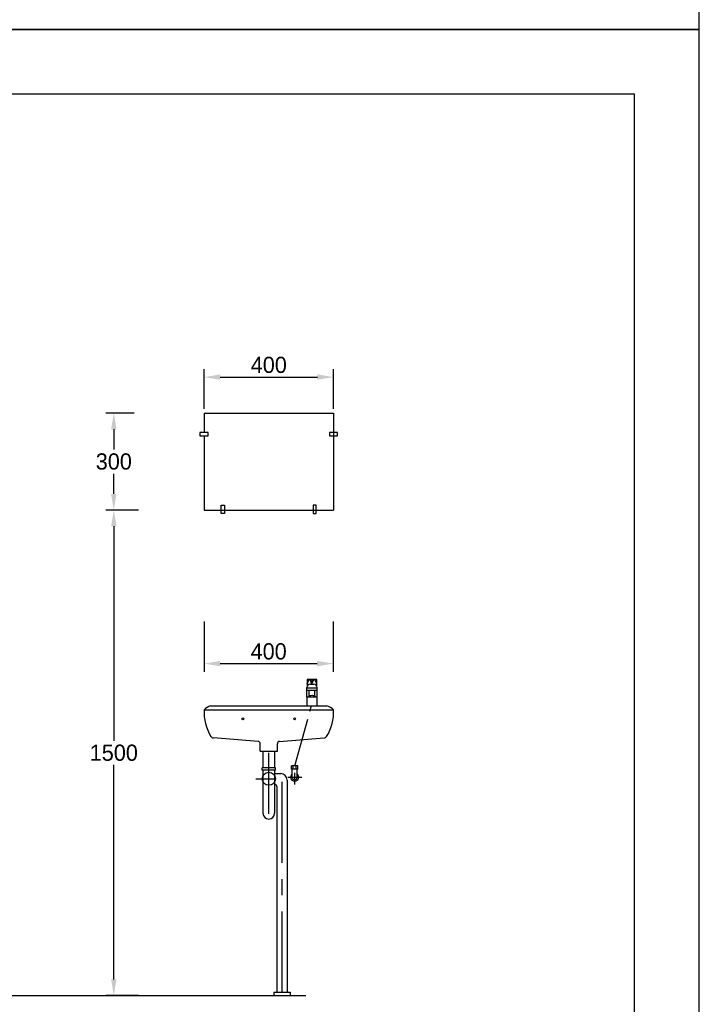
# Model space of a CAD drawing. Extents: x -33748 to 12452, y -14932 to 2888.
# Tile 78 of 194: x -31648 to -29548, y -6064 to -3022. Entities that reach past the tile are written whole.
import ezdxf

# ---------------------------------------------------------------- set-up
doc = ezdxf.new("R2010")
doc.units = 0
doc.header["$LTSCALE"] = 20
doc.linetypes.add('CENTER', pattern=[20, 12.5, -2.5, 2.5, -2.5])
doc.linetypes.add('CENTER2', pattern=[11.25, 7.5, -1.25, 1.25, -1.25])
doc.layers.get('DEFPOINTS').update_dxf_attribs({"linetype": 'CONTINUOUS'})
for name, color, linetype in [('00KAD025', 2, 'CONTINUOUS'), ('00KAD070', 5, 'CONTINUOUS'), ('132', 2, 'CONTINUOUS'), ('BL$2----', 7, 'CONTINUOUS'), ('SANITAIR', 7, 'CONTINUOUS'), ('WL530----_DETAIL', 2, 'CONTINUOUS'), ('WL532---', 4, 'CONTINUOUS'), ('WM530----_MAATVOERING', 1, 'CONTINUOUS')]:
    doc.layers.add(name, color=color, linetype=linetype)
doc.dimstyles.new('ISO-25', dxfattribs={"dimscale": 20, "dimtxt": 2.5, "dimasz": 2.5, "dimexe": 1.25, "dimexo": 0.625, "dimtad": 1, "dimtih": 1, "dimdec": 4, "dimtxsty": 'STANDARD', "dimcen": 2.5, "dimazin": 3, "dimtfac": 1, "dimtdec": 4, "dimtmove": 0, "dimatfit": 3, "dimtvp": 1, "dimtolj": 1, "dimtzin": 0})

# ---------------------------------------------------------------- blocks, each defined once
blk = doc.blocks.new('A4-VER')
at = {"layer": '00KAD025', "linetype": 'CONTINUOUS'}
for p, q in [((210, 297), (0, 297)), ((210, 0), (210, 297)), ((0, 0), (210, 0))]:
    blk.add_line(p, q, dxfattribs=at)
at = {"layer": '00KAD070', "linetype": 'CONTINUOUS'}
for p, q in [((200, 287), (10, 287)), ((200, 10), (200, 287))]:
    blk.add_line(p, q, dxfattribs=at)
blk = doc.blocks.new('*D28')
at = {"layer": 'DEFPOINTS', "color": 0, "linetype": 'CONTINUOUS'}
for p in [(-31078.4, -4868.8), (-30679.1, -4868.8), (-30679.1, -5011.6)]:
    blk.add_point(p, dxfattribs=at)
at = {"layer": 'WM530----_MAATVOERING', "color": 0, "linetype": 'CONTINUOUS'}
for p, q in [((-31078.4, -4881.3), (-31078.4, -5036.6)), ((-30679.1, -4881.3), (-30679.1, -5036.6)), ((-31028.4, -5011.6), (-30729.1, -5011.6))]:
    blk.add_line(p, q, dxfattribs=at)
for points in [[(-31028.4, -5003.3), (-31028.4, -5019.9), (-31078.4, -5011.6)], [(-30729.1, -5003.3), (-30729.1, -5019.9), (-30679.1, -5011.6)]]:
    blk.add_solid(points, dxfattribs=at)
at = {"layer": 'WM530----_MAATVOERING', "color": 0, "linetype": 'CONTINUOUS', "insert": (-30878.7, -4974.1), "char_height": 50, "attachment_point": 5}
blk.add_mtext('\\A1;400', dxfattribs=at)
blk = doc.blocks.new('*D116')
at = {"layer": 'DEFPOINTS', "color": 0}
for p in [(-31357.2, -4537.3), (-31268.8, -4537.3), (-31268.8, -6037.3)]:
    blk.add_point(p, dxfattribs=at)
at = {"layer": 'WM530----_MAATVOERING', "color": 0}
for p, q in [((-31281.3, -4537.3), (-31382.2, -4537.3)), ((-31357.2, -4587.3), (-31357.2, -5249.8)), ((-31357.2, -5987.3), (-31357.2, -5324.8)), ((-31281.3, -6037.3), (-31382.2, -6037.3))]:
    blk.add_line(p, q, dxfattribs=at)
for points in [[(-31365.5, -4587.3), (-31348.8, -4587.3), (-31357.2, -4537.3)], [(-31365.5, -5987.3), (-31348.8, -5987.3), (-31357.2, -6037.3)]]:
    blk.add_solid(points, dxfattribs=at)
at = {"layer": 'WM530----_MAATVOERING', "color": 0, "insert": (-31357.2, -5287.3), "char_height": 50, "attachment_point": 5}
blk.add_mtext('\\A1;1500', dxfattribs=at)
blk = doc.blocks.new('*D117')
at = {"layer": 'DEFPOINTS', "color": 0}
for p in [(-31357.2, -4237.3), (-31281.3, -4237.3), (-31281.3, -4537.3)]:
    blk.add_point(p, dxfattribs=at)
at = {"layer": 'WM530----_MAATVOERING', "color": 0}
for p, q in [((-31293.8, -4237.3), (-31382.2, -4237.3)), ((-31357.2, -4287.3), (-31357.2, -4349.8)), ((-31357.2, -4487.3), (-31357.2, -4424.8)), ((-31293.8, -4537.3), (-31382.2, -4537.3))]:
    blk.add_line(p, q, dxfattribs=at)
for points in [[(-31365.5, -4287.3), (-31348.8, -4287.3), (-31357.2, -4237.3)], [(-31365.5, -4487.3), (-31348.8, -4487.3), (-31357.2, -4537.3)]]:
    blk.add_solid(points, dxfattribs=at)
at = {"layer": 'WM530----_MAATVOERING', "color": 0, "insert": (-31357.2, -4387.3), "char_height": 50, "attachment_point": 5}
blk.add_mtext('\\A1;300', dxfattribs=at)
blk = doc.blocks.new('*D118')
at = {"layer": 'DEFPOINTS', "color": 0}
for p in [(-30678.3, -4126.3), (-31078.3, -4237.3), (-30678.3, -4237.3)]:
    blk.add_point(p, dxfattribs=at)
at = {"layer": 'WM530----_MAATVOERING', "color": 0}
for p, q in [((-31078.3, -4224.8), (-31078.3, -4101.3)), ((-30678.3, -4224.8), (-30678.3, -4101.3)), ((-31028.3, -4126.3), (-30728.3, -4126.3))]:
    blk.add_line(p, q, dxfattribs=at)
for points in [[(-31028.3, -4118), (-31028.3, -4134.6), (-31078.3, -4126.3)], [(-30728.3, -4118), (-30728.3, -4134.6), (-30678.3, -4126.3)]]:
    blk.add_solid(points, dxfattribs=at)
at = {"layer": 'WM530----_MAATVOERING', "color": 0, "insert": (-30878.3, -4088.8), "char_height": 50, "attachment_point": 5}
blk.add_mtext('\\A1;400', dxfattribs=at)

msp = doc.modelspace()

# ---------------------------------------------------------------- linework, layer by layer
at = {"layer": '132'}
msp.add_line((-30762.12, -5142.31325), (-30730.12, -5142.31325), dxfattribs=at)
at = {"layer": 'SANITAIR', "color": 7}
for p, q in [((-31078.29483, -4237.30877), (-30678.29483, -4237.30877)), ((-31078.29483, -4237.30877), (-31078.29483, -4297.89146)), ((-30678.29483, -4237.30877), (-30678.29483, -4537.30877)), ((-30678.29483, -4247.30877), (-30678.29483, -4297.89146)), ((-31090.92858, -4297.89146), (-31090.92858, -4307.51993)), ((-31065.66108, -4297.89146), (-31090.92858, -4297.89146)), ((-31090.92858, -4307.51993), (-31065.66108, -4307.51993)), ((-31078.29483, -4307.51993), (-31078.29483, -4537.30877)), ((-31065.66108, -4307.51993), (-31065.66108, -4297.89146)), ((-30665.66108, -4297.89146), (-30690.92858, -4297.89146)), ((-30690.92858, -4297.89146), (-30690.92858, -4307.51993)), ((-30690.92858, -4307.51993), (-30665.66108, -4307.51993)), ((-30665.66108, -4307.51993), (-30665.66108, -4297.89146)), ((-31025.0837, -4522.31095), (-31015.45523, -4522.31095)), ((-31025.0837, -4547.57845), (-31025.0837, -4522.31095)), ((-31015.45523, -4522.31095), (-31015.45523, -4547.57845)), ((-30741.13443, -4522.31095), (-30741.13443, -4547.57845)), ((-30731.50596, -4522.31095), (-30741.13443, -4522.31095)), ((-30731.50596, -4547.57845), (-30731.50596, -4522.31095)), ((-31078.29483, -4537.30877), (-30678.29483, -4537.30877)), ((-31015.45523, -4547.57845), (-31025.0837, -4547.57845)), ((-30741.13443, -4547.57845), (-30731.50596, -4547.57845))]:
    msp.add_line(p, q, dxfattribs=at)
at = {"layer": 'SANITAIR', "color": 0, "linetype": 'CONTINUOUS'}
for p, q in [((-30759.59973, -5074.57484), (-30753.87558, -5061.22564)), ((-30730.02488, -5061.22564), (-30759.59973, -5061.22564)), ((-30759.59973, -5061.22564), (-30759.59973, -5080.39386)), ((-30750.79224, -5075.12971), (-30738.83236, -5075.12971)), ((-30744.8123, -5074.57484), (-30750.53645, -5061.22564)), ((-30744.8123, -5074.57484), (-30739.08815, -5061.22564)), ((-30744.8123, -5061.22564), (-30744.8123, -5074.57484)), ((-30730.02488, -5074.57484), (-30735.74903, -5061.22564)), ((-30730.02488, -5080.39386), (-30730.02488, -5061.22564)), ((-30760.79224, -5086.49377), (-30760.79224, -5085.12971)), ((-30760.79224, -5115.61481), (-30760.79224, -5086.49377)), ((-30760.79224, -5086.49377), (-30728.83236, -5086.49377)), ((-30759.59973, -5093.64513), (-30730.02488, -5093.64513)), ((-30753.72193, -5112.45576), (-30754.00519, -5093.64513)), ((-30735.60939, -5112.45576), (-30735.61942, -5093.64513)), ((-30728.83236, -5086.49377), (-30728.83236, -5085.12971)), ((-30728.83236, -5115.61481), (-30728.83236, -5086.49377))]:
    msp.add_line(p, q, dxfattribs=at)
at = {"layer": 'SANITAIR'}
for p, q in [((-31078.29483, -5154.56139), (-30678.29483, -5154.56139)), ((-31057.49237, -5142.31325), (-30699.09729, -5142.31325)), ((-30911.15084, -5251.85867), (-31049.50451, -5241.11873)), ((-30905.29483, -5282.31325), (-30905.29483, -5259.07456)), ((-30851.29483, -5282.31325), (-30851.29483, -5259.07456)), ((-30845.43882, -5251.85867), (-30707.08515, -5241.11873)), ((-30905.29483, -5282.31325), (-30851.29483, -5282.31325)), ((-30896.21781, -5282.31325), (-30896.21781, -5333.17418)), ((-30860.37185, -5282.31325), (-30860.37185, -5333.17418)), ((-30858.04483, -5333.17418), (-30898.54483, -5333.17418)), ((-30898.54483, -5341.27418), (-30898.54483, -5333.17418)), ((-30858.04483, -5341.27418), (-30898.54483, -5341.27418)), ((-30896.21781, -5341.27418), (-30896.21781, -5474.18391)), ((-30860.37185, -5341.27418), (-30860.37185, -5474.18391)), ((-30860.37185, -5351.30877), (-30841.50674, -5351.30877)), ((-30858.04483, -5341.27418), (-30858.04483, -5333.17418)), ((-30808.29483, -5337.48731), (-30808.29483, -5327.48731)), ((-30788.29483, -5327.48731), (-30808.29483, -5327.48731)), ((-30788.29483, -5337.48731), (-30808.29483, -5337.48731)), ((-30805.79483, -5362.48731), (-30805.79483, -5337.48731)), ((-30803.29483, -5337.48731), (-30803.29483, -5327.48731)), ((-30790.79483, -5362.48731), (-30790.79483, -5337.48731)), ((-30788.29483, -5337.48731), (-30788.29483, -5327.48731)), ((-30821.50674, -5371.30877), (-30821.50674, -6027.30877)), ((-30853.50674, -5390.93666), (-30853.50674, -6027.30877)), ((-30862.50674, -6027.30877), (-30862.50674, -6037.30877)), ((-30862.50674, -6027.30877), (-30845.00674, -6027.30877)), ((-30845.00674, -6027.30877), (-30812.50674, -6027.30877)), ((-30812.50674, -6027.30877), (-30812.50674, -6037.30877))]:
    msp.add_line(p, q, dxfattribs=at)
at = {"layer": 'SANITAIR', "color": 0, "linetype": 'CONTINUOUS'}
msp.add_lwpolyline([(-30760.79224, -5142.31325), (-30728.83236, -5142.31325), (-30728.83236, -5115.61481), (-30760.79224, -5115.61481)], close=True, dxfattribs=at)
at = {"layer": 'SANITAIR', "color": 7, "linetype": 'CONTINUOUS'}
msp.add_lwpolyline([(-32864.76263, -6037.30877), (-30763.96161, -6037.30877)], dxfattribs=at)
at = {"layer": 'SANITAIR', "color": 0, "linetype": 'CONTINUOUS'}
for centre, start, end in [((-30750.79224, -5085.12971), 90, 180), ((-30738.83236, -5085.12971), 0, 90)]:
    msp.add_arc(centre, 10, start, end, dxfattribs=at)
at = {"layer": 'SANITAIR'}
for centre, radius, start, end in [((-30941.42709, -5162.57039), 137.10187, 176.65107858, 212.6059191), ((-31039.28712, -5197.0231), 57.65933, 108.40537971, 132.5723271), ((-30815.16257, -5162.57039), 137.10187, 327.3940809, 3.34892142), ((-30717.30254, -5197.0231), 57.65933, 47.4276729, 71.59462029), ((-31048.95564, -5232.02243), 9.11284, 209.06027498, 266.54699496), ((-30911.50241, -5258.12814), 6.27932, 351.33127058, 86.79039516), ((-30845.08725, -5258.12814), 6.27932, 93.20960484, 188.6687294), ((-30707.63402, -5232.02243), 9.11284, 273.45300504, 330.93972502), ((-30841.50674, -5371.30877), 20, 0, 90), ((-30798.29483, -5362.48731), 12.5, 126.86989765, 180), ((-30798.29483, -5362.48731), 12.5, 0, 53.13010235), ((-30859.85311, -5390.93666), 6.34637, 0, 94.68848869), ((-30798.29483, -5362.48731), 12.5, 180, 0), ((-30798.29483, -5362.48731), 7.5, 180, 0), ((-30878.29483, -5474.18391), 17.92298, 180, 0)]:
    msp.add_arc(centre, radius, start, end, dxfattribs=at)
at = {"layer": 'SANITAIR', "color": 0, "linetype": 'CONTINUOUS'}
msp.add_ellipse((-30744.66566, -5112.45576), major_axis=(-9.05627, 0), ratio=0.3260829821, dxfattribs=at)
at = {"layer": 'WL530----_DETAIL', "color": 1, "linetype": 'CENTER2'}
msp.add_line((-30797.65123, -5327.48731), (-30746.51824, -5142.49398), dxfattribs=at)
at = {"layer": 'WL530----_DETAIL', "color": 1}
for p, q in [((-30878.29483, -5476.17831), (-30878.29483, -5287.15473)), ((-30918.08148, -5367.48731), (-30859.01372, -5367.48731)), ((-30819.52484, -5362.48731), (-30776.28778, -5362.48731))]:
    msp.add_line(p, q, dxfattribs=at)
at = {"layer": 'WL530----_DETAIL', "color": 1, "linetype": 'CENTER'}
for p, q in [((-30798.29483, -5385.16107), (-30798.29483, -5349.51876)), ((-30837.50674, -5377.30877), (-30837.50674, -6027.30877))]:
    msp.add_line(p, q, dxfattribs=at)
at = {"layer": 'WL530----_DETAIL'}
msp.add_line((-30793.29483, -5337.48731), (-30793.29483, -5327.48731), dxfattribs=at)
at = {"layer": 'WL530----_DETAIL', "color": 1}
msp.add_circle((-30878.29483, -5367.48731), 20.25, dxfattribs=at)
at = {"layer": 'WL532---', "color": 1}
for centre in [(-30958.29483, -5182.31325), (-30798.29483, -5182.31325)]:
    msp.add_circle(centre, 2.7696, dxfattribs=at)

# ---------------------------------------------------------------- block references
at = {"layer": 'BL$2----', "xscale": 20, "yscale": 20, "zscale": 20}
for p in [(-33748.0224, -3051.81975), (-33748.0224, -8991.81975)]:
    msp.add_blockref('A4-VER', p, dxfattribs=at)

# ---------------------------------------------------------------- dimensions: what is measured, and where the dimension line sits
at = {"layer": 'WM530----_MAATVOERING', "color": 1}
dim = msp.add_linear_dim(base=(-30678.29483, -4126.2901), p1=(-31078.29483, -4237.30877), p2=(-30678.29483, -4237.30877), dimstyle='ISO-25', dxfattribs=at)
dim.commit()
dim.dimension.update_dxf_attribs({"geometry": '*D118', "text_midpoint": (-30878.29483, -4088.7901)})
for base, p1, p2, picture, middle in [((-31357.16388, -4237.30877), (-31281.2549, -4537.30877), (-31281.2549, -4237.30877), '*D117', (-31357.16388, -4387.30877)), ((-31357.16388, -4537.30877), (-31268.7549, -6037.30877), (-31268.7549, -4537.30877), '*D116', (-31357.16388, -5287.30877))]:
    dim = msp.add_linear_dim(base=base, p1=p1, p2=p2, angle=90, dimstyle='ISO-25', dxfattribs=at)
    dim.commit()
    dim.dimension.update_dxf_attribs({"geometry": picture, "text_midpoint": middle})
at = {"layer": 'WM530----_MAATVOERING', "linetype": 'CONTINUOUS'}
dim = msp.add_linear_dim(base=(-30679.07162, -5011.59729), p1=(-31078.39562, -4868.84118), p2=(-30679.07162, -4868.84118), text='400', dimstyle='ISO-25', dxfattribs=at)
dim.commit()
dim.dimension.update_dxf_attribs({"geometry": '*D28', "text_midpoint": (-30878.73362, -4974.09729)})

doc.saveas('drawing.dxf')
